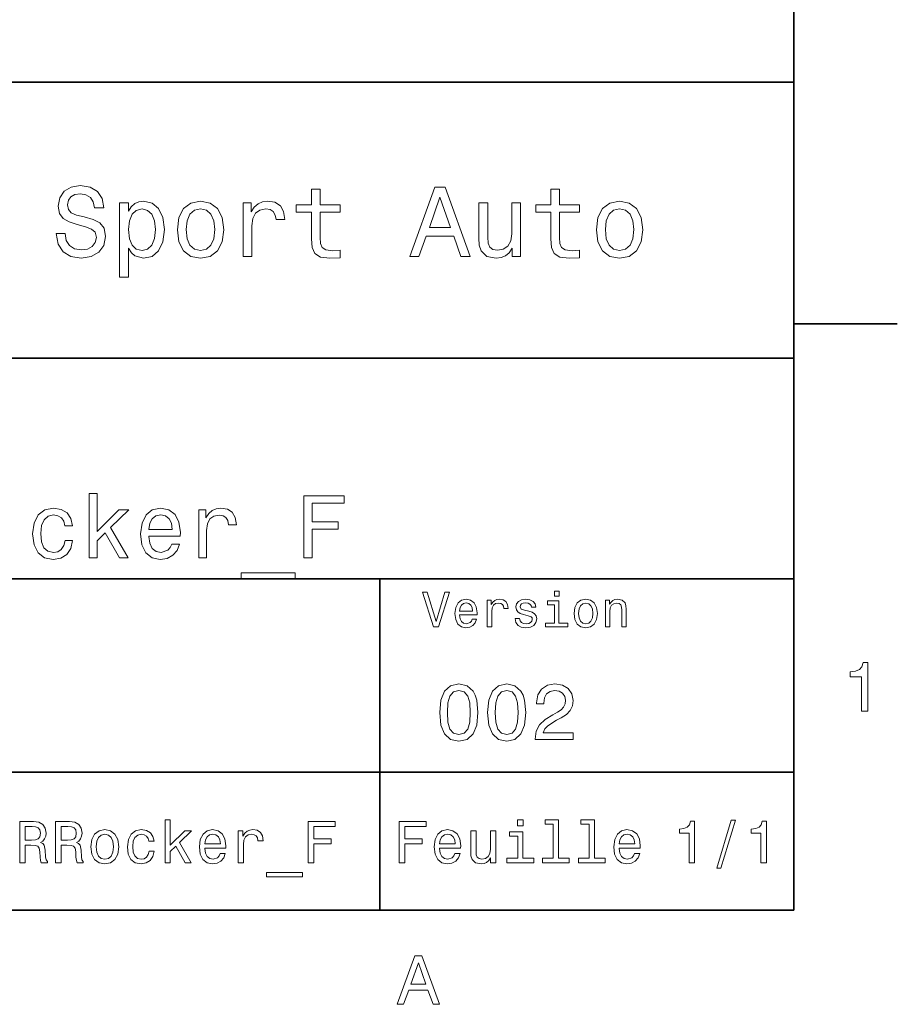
# Model space of a CAD drawing. Extents: x 0 to 297, y 0 to 210.
# Tile 7 of 8: x 231 to 294, y 3 to 75. Entities that reach past the tile are written whole.
import ezdxf

# ---------------------------------------------------------------- set-up
doc = ezdxf.new("R2010")
doc.units = 0

msp = doc.modelspace()

# ---------------------------------------------------------------- linework, layer by layer
at = {"color": 7, "lineweight": 35}
for p, q in [((287, 10), (287, 200)), ((97, 70), (287, 70)), ((287, 70), (287, 10)), ((162, 50), (287, 50)), ((162, 34), (287, 34)), ((257, 10), (257, 34)), ((162, 20), (287, 20)), ((10, 10), (287, 10)), ((97, 10), (287, 10))]:
    msp.add_line(p, q, dxfattribs=at)
at = {"color": 7, "lineweight": 35, "ltscale": 0.1875}
msp.add_line((287, 52.5), (294.5, 52.5), dxfattribs=at)
at = {"color": 7, "lineweight": 13}
for points in [[(234.20462, 59.030979), (233.548996, 59.030979), (233.693085, 58.267288), (234.053314, 57.70533), (234.608078, 57.366714), (235.357361, 57.244236), (236.099426, 57.359509), (236.654175, 57.67651), (237.007202, 58.17363), (237.136902, 58.82925), (237.028824, 59.420029), (236.726227, 59.801872), (236.236313, 60.054031), (235.580704, 60.241352), (235.018738, 60.378242), (234.651306, 60.536743), (234.442368, 60.767288), (234.377533, 61.127522), (234.442368, 61.451729), (234.629684, 61.696686), (234.917877, 61.862389), (235.314133, 61.920029), (235.71759, 61.84798), (236.034592, 61.653458), (236.24353, 61.32925), (236.344391, 60.889767), (237, 60.889767), (237, 60.904179), (236.884735, 61.581409), (236.546112, 62.085732), (236.01297, 62.402737), (235.292511, 62.510807), (234.644104, 62.402737), (234.139771, 62.100143), (233.815567, 61.631844), (233.700287, 61.026657), (233.793961, 60.486309), (234.067734, 60.118874), (234.5, 59.873917), (235.09079, 59.6866), (235.674362, 59.520893), (236.113831, 59.362389), (236.380402, 59.131844), (236.47406, 58.757202), (236.387619, 58.375359), (236.164276, 58.087173), (235.825653, 57.907059), (235.386169, 57.849422), (234.896255, 57.928673), (234.521622, 58.159222), (234.283875, 58.533859)], [(252.05043, 60.579971), (252.05043, 58.64193), (252.093658, 58.015129), (252.29538, 57.582851), (252.698853, 57.330688), (253.383286, 57.244236), (254.132568, 57.280258), (254.132568, 57.827808), (253.585022, 57.78458), (253.087891, 57.842216), (252.82132, 58.022331), (252.706055, 58.324928), (252.684448, 58.75), (252.684448, 60.579971), (254.132568, 60.579971), (254.132568, 61.120316), (252.684448, 61.120316), (252.684448, 62.251438), (252.05043, 62.251438), (252.05043, 61.120316), (250.955322, 61.120316), (250.955322, 60.579971)], [(259.175781, 57.381123), (259.838623, 57.381123), (260.364563, 58.850864), (262.360229, 58.850864), (262.886169, 57.381123), (263.563416, 57.381123), (261.733429, 62.388329), (260.998566, 62.388329)], [(269.399109, 60.579971), (269.399109, 58.64193), (269.442352, 58.015129), (269.644073, 57.582851), (270.047546, 57.330688), (270.731995, 57.244236), (271.481262, 57.280258), (271.481262, 57.827808), (270.933716, 57.78458), (270.436584, 57.842216), (270.170013, 58.022331), (270.054749, 58.324928), (270.033142, 58.75), (270.033142, 60.579971), (271.481262, 60.579971), (271.481262, 61.120316), (270.033142, 61.120316), (270.033142, 62.251438), (269.399109, 62.251438), (269.399109, 61.120316), (268.304016, 61.120316), (268.304016, 60.579971)], [(238.786743, 60.652016), (238.786743, 61.25), (238.15274, 61.25), (238.15274, 55.882565), (238.786743, 55.882565), (238.786743, 57.971901), (239.010101, 57.633286), (239.262253, 57.409943), (239.896271, 57.244236), (240.50145, 57.381123), (240.976959, 57.791786), (241.286743, 58.440201), (241.402023, 59.319164), (241.286743, 60.190922), (240.976959, 60.839336), (240.50145, 61.242794), (239.896271, 61.386887), (239.550446, 61.343658), (239.255051, 61.206772), (239.002899, 60.976223)], [(242.338623, 59.311958), (242.453888, 58.432995), (242.785309, 57.78458), (243.311249, 57.381123), (244.017303, 57.244236), (244.716141, 57.381123), (245.242081, 57.777374), (245.573486, 58.425793), (245.695969, 59.311958), (245.573486, 60.190922), (245.242081, 60.846542), (244.716141, 61.242794), (244.017303, 61.386887), (243.311249, 61.242794), (242.785309, 60.839336), (242.453888, 60.190922)], [(247.100861, 57.381123), (247.734863, 57.381123), (247.734863, 59.592937), (247.799713, 60.12608), (247.994232, 60.507923), (248.311249, 60.738472), (248.736313, 60.817722), (249.053314, 60.767288), (249.291077, 60.623199), (249.435165, 60.378242), (249.485596, 60.046829), (250.126801, 60.046829), (250.040344, 60.630402), (249.802597, 61.048271), (249.406342, 61.30043), (248.865997, 61.386887), (248.498566, 61.32925), (248.181549, 61.185158), (247.900574, 60.940201), (247.677246, 60.608788), (247.677246, 61.25), (247.100861, 61.25)], [(260.595093, 59.463257), (261.365997, 61.667866), (262.136902, 59.463257)], [(272.698853, 59.311958), (272.814117, 58.432995), (273.145508, 57.78458), (273.671448, 57.381123), (274.377502, 57.244236), (275.076355, 57.381123), (275.602295, 57.777374), (275.933716, 58.425793), (276.056183, 59.311958), (275.933716, 60.190922), (275.602295, 60.846542), (275.076355, 61.242794), (274.377502, 61.386887), (273.671448, 61.242794), (273.145508, 60.839336), (272.814117, 60.190922)], [(239.788193, 57.8134), (239.363129, 57.907059), (239.053314, 58.195244), (238.858795, 58.663544), (238.793945, 59.319164), (238.858795, 59.967579), (239.053314, 60.435879), (239.363129, 60.716858), (239.788193, 60.817722), (240.177246, 60.716858), (240.48703, 60.428673), (240.681564, 59.960373), (240.753601, 59.319164), (240.681564, 58.67075), (240.48703, 58.195244), (240.177246, 57.907059)], [(242.98703, 59.319164), (243.05188, 59.967579), (243.253601, 60.435879), (243.57782, 60.72406), (244.017303, 60.824928), (244.449585, 60.72406), (244.773773, 60.443081), (244.97551, 59.967579), (245.047546, 59.319164), (244.97551, 58.663544), (244.773773, 58.188038), (244.449585, 57.899853), (244.017303, 57.806194), (243.57782, 57.899853), (243.253601, 58.188038), (243.05188, 58.663544)], [(267.194519, 61.25), (266.560516, 61.25), (266.560516, 59.016571), (266.488464, 58.497837), (266.279541, 58.123196), (265.955322, 57.892651), (265.530243, 57.820602), (265.19165, 57.878242), (264.975494, 58.051151), (264.853027, 58.346542), (264.824219, 58.764408), (264.824219, 61.25), (264.190186, 61.25), (264.190186, 58.706772), (264.211792, 58.195244), (264.348694, 57.770172), (264.766571, 57.381123), (265.436584, 57.244236), (265.796814, 57.294666), (266.106628, 57.424351), (266.373199, 57.647694), (266.589325, 57.971901), (266.589325, 57.381123), (267.194519, 57.381123)], [(273.34726, 59.319164), (273.412109, 59.967579), (273.613831, 60.435879), (273.938019, 60.72406), (274.377502, 60.824928), (274.809784, 60.72406), (275.134003, 60.443081), (275.335724, 59.967579), (275.407776, 59.319164), (275.335724, 58.663544), (275.134003, 58.188038), (274.809784, 57.899853), (274.377502, 57.806194), (273.938019, 57.899853), (273.613831, 58.188038), (273.412109, 58.663544)], [(235.945953, 35.530258), (236.516571, 35.530258), (236.516571, 36.755764), (237.113098, 37.332851), (238.137604, 35.530258), (238.779541, 35.530258), (237.502151, 37.728386), (238.811951, 39.012245), (238.092209, 39.012245), (236.516571, 37.443081), (236.516571, 40.185879), (235.945953, 40.185879)], [(251.494949, 35.530258), (252.097977, 35.530258), (252.097977, 37.598701), (253.991348, 37.598701), (253.991348, 38.136887), (252.097977, 38.136887), (252.097977, 39.485588), (254.425781, 39.485588), (254.425781, 40.030258), (251.494949, 40.030258)], [(234.182281, 37.858067), (234.746399, 37.858067), (234.629669, 38.376801), (234.350861, 38.785301), (233.916412, 39.038185), (233.352295, 39.135445), (232.729828, 39.005764), (232.256485, 38.642651), (231.958206, 38.052593), (231.854462, 37.261528), (231.951721, 36.476944), (232.243515, 35.893372), (232.703888, 35.530258), (233.332855, 35.407059), (233.890488, 35.504322), (234.324921, 35.776657), (234.623199, 36.204609), (234.752869, 36.775215), (234.208206, 36.775215), (234.110947, 36.412102), (233.929382, 36.139767), (233.670029, 35.97118), (233.352295, 35.919308), (232.956772, 36.003601), (232.671463, 36.262966), (232.496399, 36.684437), (232.438034, 37.280979), (232.496399, 37.864552), (232.677948, 38.286022), (232.969727, 38.545387), (233.352295, 38.636166), (233.689484, 38.577808), (233.942352, 38.428673), (234.110947, 38.182274)], [(240.270889, 37.105907), (242.553314, 37.105907), (242.559784, 37.371758), (242.456055, 38.117435), (242.170746, 38.675072), (241.716858, 39.012245), (241.113831, 39.135445), (240.523773, 39.005764), (240.069885, 38.642651), (239.778091, 38.052593), (239.674347, 37.274494), (239.771606, 36.476944), (240.0634, 35.893372), (240.510803, 35.530258), (241.094376, 35.407059), (241.600143, 35.491352), (242.015121, 35.711815), (242.319885, 36.061958), (242.494949, 36.528816), (241.930832, 36.528816), (241.814117, 36.269451), (241.645523, 36.074928), (241.165695, 35.919308), (240.796112, 35.990631), (240.517288, 36.217579), (240.335724, 36.587173), (240.270889, 37.086452)], [(240.270889, 37.585735), (240.342209, 38.033138), (240.517288, 38.363831), (240.783142, 38.564842), (241.13327, 38.636166), (241.476944, 38.564842), (241.742798, 38.363831), (241.904892, 38.033138), (241.963257, 37.585735)], [(243.889038, 35.530258), (244.459656, 35.530258), (244.459656, 37.520893), (244.518005, 38.000721), (244.693085, 38.344379), (244.978378, 38.551872), (245.360947, 38.623199), (245.64624, 38.577808), (245.860229, 38.448124), (245.989899, 38.227665), (246.035294, 37.929394), (246.612381, 37.929394), (246.534576, 38.454609), (246.320602, 38.830692), (245.963974, 39.057636), (245.477661, 39.135445), (245.146973, 39.083572), (244.861664, 38.953888), (244.60878, 38.733429), (244.407776, 38.435158), (244.407776, 39.012245), (243.889038, 39.012245)], [(246.969009, 34.453888), (246.969009, 34), (250.872467, 34), (250.872467, 34.453888)], [(261.71109, 33.03458), (261.08429, 30.905619), (260.439484, 33.03458), (260.09726, 33.03458), (260.904175, 30.530979), (261.264404, 30.530979), (262.053314, 33.03458)], [(269.992798, 33.117435), (269.657776, 33.117435), (269.657776, 32.757202), (269.992798, 32.757202)], [(262.784576, 31.40634), (264.052582, 31.40634), (264.056183, 31.554033), (263.998566, 31.9683), (263.840057, 32.278099), (263.587891, 32.465416), (263.252869, 32.533859), (262.925079, 32.461815), (262.672913, 32.260086), (262.510803, 31.932276), (262.453156, 31.5), (262.507202, 31.056915), (262.669312, 30.732708), (262.917877, 30.530979), (263.242065, 30.462536), (263.523041, 30.509365), (263.753601, 30.631844), (263.922913, 30.826368), (264.020172, 31.085733), (263.706787, 31.085733), (263.641937, 30.941643), (263.548279, 30.833572), (263.281708, 30.747118), (263.076355, 30.786743), (262.921478, 30.912823), (262.820618, 31.118155), (262.784576, 31.395533)], [(262.784576, 31.672911), (262.824219, 31.921469), (262.921478, 32.105186), (263.069153, 32.216858), (263.263702, 32.256485), (263.45462, 32.216858), (263.602295, 32.105186), (263.692352, 31.921469), (263.724792, 31.672911)], [(264.794678, 30.530979), (265.111664, 30.530979), (265.111664, 31.636887), (265.144104, 31.903458), (265.241364, 32.094379), (265.399841, 32.209652), (265.612396, 32.249279), (265.770905, 32.224064), (265.889771, 32.152016), (265.961823, 32.029537), (265.98703, 31.863832), (266.307648, 31.863832), (266.264404, 32.155621), (266.145538, 32.364552), (265.947418, 32.490635), (265.677246, 32.533859), (265.49353, 32.505043), (265.335022, 32.432995), (265.194519, 32.310516), (265.082855, 32.144814), (265.082855, 32.465416), (264.794678, 32.465416)], [(267.791779, 31.658501), (267.485596, 31.730547), (267.258636, 31.8134), (267.182983, 31.982708), (267.20462, 32.101585), (267.280273, 32.188038), (267.40274, 32.242073), (267.579254, 32.263687), (267.748566, 32.242073), (267.881836, 32.177231), (267.968292, 32.079971), (268.004333, 31.950287), (268.314117, 31.950287), (268.314117, 31.957493), (268.260101, 32.191643), (268.112396, 32.375359), (267.881836, 32.490635), (267.579254, 32.533859), (267.273041, 32.490635), (267.049713, 32.371758), (266.90921, 32.195244), (266.865997, 31.971901), (266.898407, 31.755764), (266.999268, 31.604465), (267.164978, 31.496397), (267.406342, 31.420748), (267.759369, 31.334293), (267.975494, 31.244236), (268.033142, 31.17219), (268.054749, 31.064121), (268.022339, 30.930836), (267.935883, 30.829971), (267.79538, 30.765129), (267.608063, 30.743515), (267.409943, 30.765129), (267.265839, 30.840778), (267.168579, 30.963255), (267.128967, 31.132565), (266.822754, 31.132565), (266.873199, 30.844379), (267.020905, 30.635447), (267.255035, 30.509365), (267.579254, 30.462536), (267.917877, 30.509365), (268.166412, 30.635447), (268.317719, 30.837175), (268.371765, 31.100143), (268.332123, 31.327089), (268.220459, 31.481987), (268.036743, 31.582851)], [(269.981995, 30.79755), (269.981995, 32.400574), (269.167877, 32.400574), (269.167877, 32.130402), (269.664978, 32.130402), (269.664978, 30.79755), (269.016571, 30.79755), (269.016571, 30.530979), (270.637604, 30.530979), (270.637604, 30.79755)], [(271.087891, 31.496397), (271.145538, 31.056915), (271.311249, 30.732708), (271.574219, 30.530979), (271.927246, 30.462536), (272.276672, 30.530979), (272.539612, 30.729107), (272.705322, 31.053314), (272.766571, 31.496397), (272.705322, 31.935879), (272.539612, 32.263687), (272.276672, 32.461815), (271.927246, 32.533859), (271.574219, 32.461815), (271.311249, 32.260086), (271.145538, 31.935879)], [(271.412109, 31.5), (271.444519, 31.824207), (271.54538, 32.058357), (271.707489, 32.20245), (271.927246, 32.25288), (272.143372, 32.20245), (272.305481, 32.061958), (272.406342, 31.824207), (272.442352, 31.5), (272.406342, 31.17219), (272.305481, 30.934437), (272.143372, 30.790344), (271.927246, 30.743515), (271.707489, 30.790344), (271.54538, 30.934437), (271.444519, 31.17219)], [(273.350159, 30.530979), (273.667145, 30.530979), (273.667145, 31.647694), (273.699554, 31.903458), (273.804047, 32.090778), (273.966125, 32.206051), (274.182281, 32.249279), (274.355194, 32.213257), (274.463257, 32.115993), (274.517303, 31.95389), (274.535309, 31.737751), (274.535309, 30.530979), (274.852295, 30.530979), (274.852295, 31.802593), (274.837891, 32.058357), (274.773041, 32.270893), (274.560516, 32.465416), (274.229095, 32.533859), (274.04538, 32.508644), (273.890503, 32.440201), (273.757202, 32.324928), (273.65274, 32.170029), (273.65274, 32.465416), (273.350159, 32.465416)], [(291.909241, 24.416786), (292.368164, 24.416786), (292.368164, 27.942001), (292.025208, 27.942001), (291.934448, 27.634365), (291.752899, 27.427593), (291.475525, 27.306557), (291.092224, 27.266211), (291.092224, 26.90814), (291.909241, 26.90814)], [(261.345825, 24.314121), (261.432281, 23.409224), (261.703156, 22.763689), (262.135437, 22.371759), (262.734863, 22.244957), (263.328522, 22.371759), (263.760803, 22.763689), (264.02594, 23.409224), (264.118164, 24.314121), (264.02594, 25.213257), (263.916412, 25.570606), (263.760803, 25.864553), (263.328522, 26.256485), (262.734863, 26.38905), (262.135437, 26.256485), (261.703156, 25.858791), (261.432281, 25.213257)], [(261.899139, 24.314121), (261.945251, 25.011528), (262.089325, 25.51297), (262.348694, 25.806917), (262.734863, 25.910664), (263.115265, 25.806917), (263.374634, 25.51297), (263.518738, 25.011528), (263.56485, 24.314121), (263.518738, 23.610952), (263.374634, 23.10951), (263.115265, 22.815563), (262.734863, 22.717581), (262.348694, 22.815563), (262.089325, 23.10951), (261.945251, 23.610952)], [(264.815552, 24.314121), (264.902008, 23.409224), (265.172913, 22.763689), (265.605194, 22.371759), (266.20462, 22.244957), (266.798279, 22.371759), (267.23056, 22.763689), (267.495667, 23.409224), (267.587891, 24.314121), (267.495667, 25.213257), (267.386169, 25.570606), (267.23056, 25.864553), (266.798279, 26.256485), (266.20462, 26.38905), (265.605194, 26.256485), (265.172913, 25.858791), (264.902008, 25.213257)], [(265.368866, 24.314121), (265.414978, 25.011528), (265.559082, 25.51297), (265.818451, 25.806917), (266.20462, 25.910664), (266.585022, 25.806917), (266.844391, 25.51297), (266.988464, 25.011528), (267.034576, 24.314121), (266.988464, 23.610952), (266.844391, 23.10951), (266.585022, 22.815563), (266.20462, 22.717581), (265.818451, 22.815563), (265.559082, 23.10951), (265.414978, 23.610952)], [(268.268005, 22.360231), (271.017303, 22.360231), (271.017303, 22.855909), (268.844391, 22.855909), (268.965424, 23.126802), (269.172913, 23.351585), (269.812683, 23.760807), (270.15274, 23.933718), (270.533142, 24.181557), (270.804047, 24.469742), (270.959656, 24.809799), (271.017303, 25.195967), (270.919312, 25.680117), (270.648407, 26.06052), (270.233429, 26.302595), (269.697418, 26.38905), (269.144104, 26.291067), (268.723328, 26.020174), (268.452454, 25.587896), (268.360229, 25.017292), (268.360229, 24.9366), (268.884735, 24.9366), (268.884735, 24.98271), (268.936584, 25.374641), (269.092224, 25.662825), (269.340057, 25.847263), (269.668579, 25.910664), (270.002869, 25.853027), (270.250732, 25.708935), (270.412109, 25.48415), (270.469727, 25.201729), (270.429382, 24.9366), (270.319885, 24.711817), (270.135437, 24.51585), (269.881836, 24.342941), (269.541779, 24.158503), (268.976959, 23.801153), (268.579254, 23.42075), (268.342926, 22.959656), (268.268005, 22.377522)], [(230.916412, 13.428675), (231.318436, 13.428675), (231.318436, 14.695246), (231.729095, 14.695246), (232.031693, 14.682277), (232.221893, 14.621758), (232.325638, 14.479107), (232.368866, 14.224064), (232.390488, 13.835014), (232.416412, 13.579971), (232.468292, 13.428675), (232.92218, 13.428675), (232.92218, 13.510807), (232.822754, 13.631845), (232.788177, 13.856628), (232.757919, 14.340778), (232.684433, 14.699568), (232.585007, 14.81196), (232.429382, 14.894093), (232.602295, 15.002162), (232.723328, 15.153459), (232.801147, 15.34366), (232.827087, 15.572767), (232.766556, 15.93588), (232.593658, 16.208214), (232.30835, 16.372478), (231.919296, 16.428675), (230.916412, 16.428675)], [(233.518723, 13.428675), (233.920746, 13.428675), (233.920746, 14.695246), (234.331406, 14.695246), (234.634003, 14.682277), (234.824203, 14.621758), (234.927948, 14.479107), (234.971176, 14.224064), (234.992783, 13.835014), (235.018723, 13.579971), (235.070602, 13.428675), (235.52449, 13.428675), (235.52449, 13.510807), (235.425064, 13.631845), (235.390488, 13.856628), (235.360229, 14.340778), (235.286743, 14.699568), (235.187317, 14.81196), (235.031693, 14.894093), (235.204605, 15.002162), (235.325638, 15.153459), (235.403442, 15.34366), (235.429382, 15.572767), (235.368866, 15.93588), (235.195953, 16.208214), (234.91066, 16.372478), (234.521606, 16.428675), (233.518723, 16.428675)], [(241.446686, 13.428675), (241.827087, 13.428675), (241.827087, 14.245678), (242.224777, 14.630404), (242.907776, 13.428675), (243.335724, 13.428675), (242.484146, 14.894093), (243.357346, 15.75), (242.877518, 15.75), (241.827087, 14.703891), (241.827087, 16.532421), (241.446686, 16.532421)], [(251.812683, 13.428675), (252.214691, 13.428675), (252.214691, 14.807637), (253.476944, 14.807637), (253.476944, 15.166427), (252.214691, 15.166427), (252.214691, 16.065563), (253.766571, 16.065563), (253.766571, 16.428675), (251.812683, 16.428675)], [(258.414978, 13.428675), (258.817017, 13.428675), (258.817017, 14.807637), (260.079254, 14.807637), (260.079254, 15.166427), (258.817017, 15.166427), (258.817017, 16.065563), (260.368866, 16.065563), (260.368866, 16.428675), (258.414978, 16.428675)], [(267.389038, 16.532421), (266.98703, 16.532421), (266.98703, 16.100145), (267.389038, 16.100145)], [(269.572052, 16.212536), (269.572052, 13.748559), (268.789612, 13.748559), (268.789612, 13.428675), (270.73056, 13.428675), (270.73056, 13.748559), (269.952454, 13.748559), (269.952454, 16.532421), (268.975494, 16.532421), (268.975494, 16.212536)], [(272.174347, 16.212536), (272.174347, 13.748559), (271.391937, 13.748559), (271.391937, 13.428675), (273.332855, 13.428675), (273.332855, 13.748559), (272.554749, 13.748559), (272.554749, 16.532421), (271.57782, 16.532421), (271.57782, 16.212536)], [(279.416443, 13.428675), (279.809814, 13.428675), (279.809814, 16.450289), (279.515839, 16.450289), (279.438049, 16.1866), (279.28241, 16.009367), (279.044678, 15.905621), (278.716125, 15.871038), (278.716125, 15.564121), (279.416443, 15.564121)], [(281.42218, 13.026657), (281.720459, 13.026657), (282.766571, 16.510807), (282.463989, 16.510807)], [(284.621033, 13.428675), (285.014404, 13.428675), (285.014404, 16.450289), (284.720459, 16.450289), (284.642639, 16.1866), (284.48703, 16.009367), (284.249268, 15.905621), (283.920746, 15.871038), (283.920746, 15.564121), (284.621033, 15.564121)], [(231.806915, 16.061239), (232.070602, 16.035303), (232.25647, 15.953171), (232.373184, 15.801874), (232.412094, 15.564121), (232.368866, 15.313401), (232.252151, 15.162104), (232.053299, 15.084294), (231.780975, 15.06268), (231.318436, 15.06268), (231.318436, 16.061239)], [(234.40921, 16.061239), (234.672897, 16.035303), (234.85878, 15.953171), (234.975494, 15.801874), (235.014404, 15.564121), (234.971176, 15.313401), (234.854462, 15.162104), (234.655609, 15.084294), (234.38327, 15.06268), (233.920746, 15.06268), (233.920746, 16.061239)], [(236.077805, 14.587176), (236.146973, 14.059798), (236.34581, 13.67075), (236.661377, 13.428675), (237.085007, 13.346542), (237.504318, 13.428675), (237.819885, 13.666427), (238.018723, 14.055476), (238.092209, 14.587176), (238.018723, 15.114553), (237.819885, 15.507925), (237.504318, 15.745678), (237.085007, 15.832133), (236.661377, 15.745678), (236.34581, 15.503603), (236.146973, 15.114553)], [(240.270889, 14.980548), (240.646973, 14.980548), (240.569153, 15.326369), (240.38327, 15.598703), (240.093658, 15.767292), (239.717575, 15.832133), (239.302582, 15.745678), (238.98703, 15.503603), (238.788177, 15.110231), (238.719009, 14.582853), (238.783859, 14.059798), (238.978378, 13.67075), (239.285294, 13.428675), (239.704605, 13.346542), (240.076355, 13.411384), (240.365982, 13.592939), (240.564835, 13.878242), (240.651291, 14.258646), (240.288177, 14.258646), (240.223328, 14.016571), (240.102295, 13.835014), (239.929382, 13.722623), (239.717575, 13.688041), (239.453888, 13.744237), (239.263687, 13.917148), (239.146973, 14.198127), (239.108063, 14.595821), (239.146973, 14.984871), (239.268005, 15.26585), (239.462524, 15.438761), (239.717575, 15.49928), (239.942352, 15.460375), (240.110947, 15.360951), (240.223328, 15.196686)], [(244.329971, 14.479107), (245.851578, 14.479107), (245.855896, 14.656341), (245.786743, 15.153459), (245.596542, 15.525217), (245.293945, 15.75), (244.891922, 15.832133), (244.49855, 15.745678), (244.195953, 15.503603), (244.001434, 15.110231), (243.932266, 14.591499), (243.997116, 14.059798), (244.191635, 13.67075), (244.489914, 13.428675), (244.878952, 13.346542), (245.216125, 13.402739), (245.492798, 13.549712), (245.695953, 13.783141), (245.812683, 14.09438), (245.4366, 14.09438), (245.35878, 13.92147), (245.246399, 13.791787), (244.926514, 13.688041), (244.680115, 13.735591), (244.494232, 13.886888), (244.373199, 14.133286), (244.329971, 14.466139)], [(246.742065, 13.428675), (247.122467, 13.428675), (247.122467, 14.755764), (247.161377, 15.075649), (247.278091, 15.304755), (247.468292, 15.443084), (247.723343, 15.490635), (247.913544, 15.460375), (248.056183, 15.373919), (248.142639, 15.226946), (248.172913, 15.028098), (248.557632, 15.028098), (248.505768, 15.378242), (248.363113, 15.628963), (248.125351, 15.78026), (247.801147, 15.832133), (247.580688, 15.797551), (247.390488, 15.711096), (247.221893, 15.564121), (247.087891, 15.365274), (247.087891, 15.75), (246.742065, 15.75)], [(261.341492, 14.479107), (262.863098, 14.479107), (262.867432, 14.656341), (262.798279, 15.153459), (262.608063, 15.525217), (262.305481, 15.75), (261.903473, 15.832133), (261.510101, 15.745678), (261.207489, 15.503603), (261.01297, 15.110231), (260.943817, 14.591499), (261.008636, 14.059798), (261.203156, 13.67075), (261.501434, 13.428675), (261.890503, 13.346542), (262.227661, 13.402739), (262.504333, 13.549712), (262.707489, 13.783141), (262.824219, 14.09438), (262.44812, 14.09438), (262.370331, 13.92147), (262.257935, 13.791787), (261.938049, 13.688041), (261.69165, 13.735591), (261.505768, 13.886888), (261.384735, 14.133286), (261.341492, 14.466139)], [(265.400574, 15.75), (265.020172, 15.75), (265.020172, 14.409943), (264.976959, 14.098703), (264.851593, 13.873919), (264.657074, 13.735591), (264.402008, 13.692364), (264.198853, 13.726946), (264.069153, 13.830692), (263.995667, 14.007925), (263.978394, 14.258646), (263.978394, 15.75), (263.597992, 15.75), (263.597992, 14.224064), (263.610962, 13.917148), (263.693085, 13.662104), (263.943817, 13.428675), (264.345825, 13.346542), (264.561951, 13.376801), (264.747833, 13.454611), (264.907776, 13.588617), (265.037476, 13.783141), (265.037476, 13.428675), (265.400574, 13.428675)], [(274.353027, 14.479107), (275.874634, 14.479107), (275.878967, 14.656341), (275.809814, 15.153459), (275.619598, 15.525217), (275.317017, 15.75), (274.914978, 15.832133), (274.521606, 15.745678), (274.219025, 15.503603), (274.024506, 15.110231), (273.955322, 14.591499), (274.020172, 14.059798), (274.214691, 13.67075), (274.51297, 13.428675), (274.902008, 13.346542), (275.239197, 13.402739), (275.515839, 13.549712), (275.719025, 13.783141), (275.835724, 14.09438), (275.459656, 14.09438), (275.381836, 13.92147), (275.26944, 13.791787), (274.949554, 13.688041), (274.703186, 13.735591), (274.517303, 13.886888), (274.39624, 14.133286), (274.353027, 14.466139)], [(236.466858, 14.591499), (236.505753, 14.980548), (236.626801, 15.261528), (236.82132, 15.434439), (237.085007, 15.494957), (237.344376, 15.434439), (237.538895, 15.26585), (237.659943, 14.980548), (237.703156, 14.591499), (237.659943, 14.198127), (237.538895, 13.912825), (237.344376, 13.739914), (237.085007, 13.683718), (236.82132, 13.739914), (236.626801, 13.912825), (236.505753, 14.198127)], [(244.329971, 14.798992), (244.377518, 15.097262), (244.494232, 15.317724), (244.671463, 15.45173), (244.904892, 15.49928), (245.134003, 15.45173), (245.311234, 15.317724), (245.419312, 15.097262), (245.458206, 14.798992)], [(261.341492, 14.798992), (261.389038, 15.097262), (261.505768, 15.317724), (261.682983, 15.45173), (261.916412, 15.49928), (262.145538, 15.45173), (262.322754, 15.317724), (262.430847, 15.097262), (262.469727, 14.798992)], [(267.376068, 13.748559), (267.376068, 15.672191), (266.399139, 15.672191), (266.399139, 15.347983), (266.995667, 15.347983), (266.995667, 13.748559), (266.21759, 13.748559), (266.21759, 13.428675), (268.162811, 13.428675), (268.162811, 13.748559)], [(274.353027, 14.798992), (274.400574, 15.097262), (274.517303, 15.317724), (274.694519, 15.45173), (274.927948, 15.49928), (275.157074, 15.45173), (275.33429, 15.317724), (275.442352, 15.097262), (275.481262, 14.798992)], [(248.79538, 12.711096), (248.79538, 12.408502), (251.39769, 12.408502), (251.39769, 12.711096)], [(258.266846, 3.166787), (258.730835, 3.166787), (259.098999, 4.195605), (260.495972, 4.195605), (260.864105, 3.166787), (261.338165, 3.166787), (260.05719, 6.67183), (259.542786, 6.67183)], [(259.260376, 4.624279), (259.799988, 6.167507), (260.33963, 4.624279)]]:
    msp.add_lwpolyline(points, close=True, dxfattribs=at)

doc.saveas('drawing.dxf')
